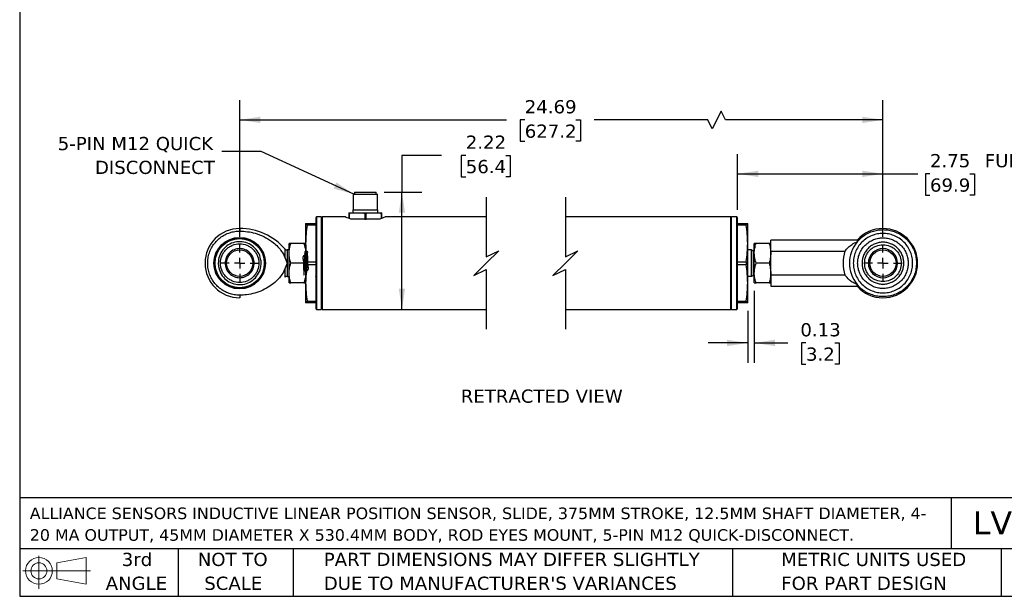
# Model space of a CAD drawing. Header units: inches. Extents: x 0.7 to 32.2, y 0.7 to 24.8.
# Tile 1 of 6: x 0.7 to 19.4, y 0.7 to 11.7. Entities that reach past the tile are written whole.
import ezdxf

# ---------------------------------------------------------------- set-up
doc = ezdxf.new("R2010")
doc.units = ezdxf.units.IN
doc.header["$LTSCALE"] = 3
doc.header["$MEASUREMENT"] = 0
doc.linetypes.add('SLD-Center', pattern=[0.75, 0.6, -0.05, 0.05, -0.05])
doc.linetypes.add('SLD-Solid', pattern=[0])
doc.layers.add('CENTER', color=40, linetype='SLD-Center')
doc.layers.add('DIMENSIONS', color=140, linetype='SLD-Solid', lineweight=25)
doc.layers.add('TEXT', color=140, linetype='SLD-Solid', lineweight=25)
doc.styles.add('SLDTEXTSTYLE0', font='VERDANA.TTF')
doc.styles.get("Standard").update_dxf_attribs({"font": 'VERDANA.TTF'})
doc.dimstyles.new('SLDDIMSTYLE0', dxfattribs={"dimtxt": 0.254883, "dimasz": 0.39, "dimexe": 0, "dimexo": 0.0625, "dimgap": 0.063721, "dimtad": 0, "dimtih": 1, "dimtoh": 1, "dimrnd": 1e-09, "dimzin": 12, "dimdsep": 46, "dimtxsty": 'SLDTEXTSTYLE0', "dimsah": 1, "dimcen": 0.09, "dimadec": 0, "dimazin": 3, "dimtfac": 1, "dimtofl": 0, "dimtmove": 0, "dimatfit": 3, "dimfxl": 0, "dimfrac": 2, "dimtolj": 1, "dimtzin": 12, "dimarcsym": 0})
doc.dimstyles.new('SLDDIMSTYLE7', dxfattribs={"dimtxt": 0.254883, "dimasz": 0.39, "dimexe": 0, "dimexo": 0.0625, "dimgap": 0.063721, "dimtad": 0, "dimtih": 1, "dimtoh": 1, "dimrnd": 1e-09, "dimdsep": 46, "dimtxsty": 'SLDTEXTSTYLE0', "dimsah": 1, "dimcen": 0.09, "dimadec": 0, "dimazin": 2, "dimtfac": 1, "dimtmove": 0, "dimatfit": 0, "dimfxl": 0, "dimfrac": 2, "dimtolj": 1, "dimtzin": 12, "dimarcsym": 0})
doc.dimstyles.new('SLDDIMSTYLE8', dxfattribs={"dimtxt": 0.18, "dimasz": 0.39, "dimexe": 0, "dimexo": 0.0625, "dimgap": 0, "dimtad": 0, "dimtih": 1, "dimtoh": 1, "dimdec": 0, "dimrnd": 1e-09, "dimzin": 0, "dimdsep": 46, "dimtxsty": 'Standard', "dimsah": 1, "dimcen": 0.09, "dimadec": 0, "dimazin": 0, "dimtfac": 0.39, "dimtdec": 0, "dimtofl": 0, "dimtmove": 0, "dimatfit": 3, "dimfxl": 0, "dimfrac": 2, "dimtolj": 1, "dimtzin": 0, "dimarcsym": 0})

# ---------------------------------------------------------------- blocks, each defined once
blk = doc.blocks.new('Block11')
at = {"color": 7, "linetype": 'SLD-Solid', "lineweight": 18}
for p, q in [((0.306, 0.627), (0.306, 0)), ((0.647, 0.492), (1.202, 0.594)), ((1.202, 0.594), (1.202, 0.086)), ((0.647, 0.189), (0.647, 0.492)), ((0, 0.34), (1.284, 0.34)), ((0.647, 0.189), (1.202, 0.086))]:
    blk.add_line(p, q, dxfattribs=at)
for radius in [0.254, 0.152]:
    blk.add_circle((0.306, 0.34), radius, dxfattribs=at)
blk = doc.blocks.new('Block12')
at = {"color": 7, "linetype": 'Continuous'}
blk.add_blockref('Block11', (0, 0), dxfattribs=at)
blk = doc.blocks.new('SW_NOTE_0')
at = {"layer": 'TEXT', "color": 0, "char_height": 0.21875, "attachment_point": 1, "style": 'SLDTEXTSTYLE0'}
for s, insert in [('ALLIANCE SENSORS INDUCTIVE LINEAR POSITION SENSOR, SLIDE, 375MM STROKE, 12.5MM SHAFT DIAMETER, 4-', (0, 0.278)), ('20 MA OUTPUT, 45MM DIAMETER X 530.4MM BODY, ROD EYES MOUNT, 5-PIN M12 QUICK-DISCONNECT.', (0, -0.132))]:
    blk.add_mtext(s, dxfattribs=dict(at, insert=insert))
blk = doc.blocks.new('SW_NOTE_0_3')
at = {"layer": 'TEXT', "color": 0, "char_height": 0.25, "attachment_point": 1, "style": 'SLDTEXTSTYLE0'}
for s, insert in [('PART DIMENSIONS MAY DIFFER SLIGHTLY ', (0, 0.318)), ("DUE TO MANUFACTURER'S VARIANCES", (0, -0.134))]:
    blk.add_mtext(s, dxfattribs=dict(at, insert=insert))
blk = doc.blocks.new('SW_NOTE_0_4')
at = {"layer": 'TEXT', "color": 0, "char_height": 0.25, "attachment_point": 2, "style": 'SLDTEXTSTYLE0'}
for s, insert in [('NOT TO', (0.621, 0.318)), ('SCALE', (0.632, -0.134))]:
    blk.add_mtext(s, dxfattribs=dict(at, insert=insert))
blk = doc.blocks.new('SW_NOTE_0_5')
at = {"layer": 'TEXT', "color": 0, "char_height": 0.25, "attachment_point": 2, "style": 'SLDTEXTSTYLE0'}
for s, insert in [('3rd', (0.273, 0.318)), ('ANGLE', (0.262, -0.134))]:
    blk.add_mtext(s, dxfattribs=dict(at, insert=insert))
blk = doc.blocks.new('SW_NOTE_0_6')
at = {"layer": 'TEXT', "color": 0, "char_height": 0.25, "attachment_point": 1, "style": 'SLDTEXTSTYLE0'}
for s, insert in [('METRIC UNITS USED ', (0, 0.318)), ('FOR PART DESIGN', (0, -0.134))]:
    blk.add_mtext(s, dxfattribs=dict(at, insert=insert))
blk = doc.blocks.new('_D_9')
at = {"layer": 'DIMENSIONS'}
for p, q in [((4.917, 7.559), (4.917, 10.147)), ((17.102, 7.559), (17.102, 10.147)), ((14.035, 9.938), (13.869, 9.605)), ((14.119, 9.772), (14.035, 9.938)), ((4.917, 9.772), (9.972, 9.772)), ((10.317, 9.772), (10.231, 9.772)), ((10.231, 9.772), (10.231, 9.367)), ((11.286, 9.772), (11.372, 9.772)), ((11.372, 9.772), (11.372, 9.367)), ((13.785, 9.772), (11.632, 9.772)), ((13.869, 9.605), (13.785, 9.772)), ((17.102, 9.772), (14.119, 9.772)), ((10.231, 9.367), (10.317, 9.367)), ((11.372, 9.367), (11.286, 9.367))]:
    blk.add_line(p, q, dxfattribs=at)
for points in [[(4.917, 9.772), (5.307, 9.712), (5.307, 9.832)], [(17.102, 9.772), (16.712, 9.832), (16.712, 9.712)]]:
    blk.add_solid(points, dxfattribs=at)
at = {"layer": 'DIMENSIONS', "char_height": 0.25, "attachment_point": 1, "style": 'SLDTEXTSTYLE0'}
for s, insert in [('24.69', (10.317, 10.146)), ('627.2', (10.317, 9.684))]:
    blk.add_mtext(s, dxfattribs=dict(at, insert=insert))
blk = doc.blocks.new('_D_10')
at = {"layer": 'DIMENSIONS'}
for p, q in [((14.35, 8.069), (14.35, 9.125)), ((17.102, 7.559), (17.102, 9.125)), ((14.35, 8.75), (17.102, 8.75)), ((17.102, 8.75), (17.765, 8.75)), ((17.993, 8.75), (17.907, 8.75)), ((17.907, 8.75), (17.907, 8.345)), ((18.75, 8.75), (18.836, 8.75)), ((18.836, 8.75), (18.836, 8.345)), ((17.907, 8.345), (17.993, 8.345)), ((18.836, 8.345), (18.75, 8.345))]:
    blk.add_line(p, q, dxfattribs=at)
for points in [[(14.35, 8.75), (14.74, 8.69), (14.74, 8.81)], [(17.102, 8.75), (16.712, 8.81), (16.712, 8.69)]]:
    blk.add_solid(points, dxfattribs=at)
at = {"layer": 'DIMENSIONS', "char_height": 0.25, "attachment_point": 1, "style": 'SLDTEXTSTYLE0'}
for s, insert in [('2.75', (17.993, 9.125)), (' FULLY RETRACTED', (18.922, 9.125)), ('69.9', (17.993, 8.663))]:
    blk.add_mtext(s, dxfattribs=dict(at, insert=insert))
blk = doc.blocks.new('_D_11')
at = {"layer": 'DIMENSIONS'}
for p, q in [((8.741, 9.1), (7.991, 9.1)), ((7.991, 9.1), (7.991, 8.403)), ((9.2, 9.1), (9.115, 9.1)), ((9.115, 9.1), (9.115, 8.695)), ((9.958, 9.1), (10.043, 9.1)), ((10.043, 9.1), (10.043, 8.695)), ((9.115, 8.695), (9.2, 8.695)), ((10.043, 8.695), (9.958, 8.695)), ((7.652, 8.403), (8.366, 8.403)), ((7.991, 6.184), (7.991, 8.403))]:
    blk.add_line(p, q, dxfattribs=at)
for points in [[(7.991, 8.403), (7.931, 8.013), (8.051, 8.013)], [(7.991, 6.184), (8.051, 6.574), (7.931, 6.574)]]:
    blk.add_solid(points, dxfattribs=at)
at = {"layer": 'DIMENSIONS', "char_height": 0.25, "attachment_point": 1, "style": 'SLDTEXTSTYLE0'}
for s, insert in [('2.22', (9.2, 9.475)), ('56.4', (9.2, 9.013))]:
    blk.add_mtext(s, dxfattribs=dict(at, insert=insert))
blk = doc.blocks.new('_D_12')
at = {"layer": 'DIMENSIONS'}
for p, q in [((14.665, 6.534), (14.665, 5.173)), ((14.54, 6.159), (14.54, 5.173)), ((14.54, 5.548), (13.79, 5.548)), ((14.665, 5.548), (15.298, 5.548)), ((15.644, 5.548), (15.558, 5.548)), ((15.558, 5.548), (15.558, 5.143)), ((16.189, 5.548), (16.275, 5.548)), ((16.275, 5.548), (16.275, 5.143)), ((15.558, 5.143), (15.644, 5.143)), ((16.275, 5.143), (16.189, 5.143))]:
    blk.add_line(p, q, dxfattribs=at)
for points in [[(14.54, 5.548), (14.15, 5.608), (14.15, 5.488)], [(14.665, 5.548), (15.055, 5.488), (15.055, 5.608)]]:
    blk.add_solid(points, dxfattribs=at)
at = {"layer": 'DIMENSIONS', "char_height": 0.25, "attachment_point": 1, "style": 'SLDTEXTSTYLE0'}
for s, insert in [('0.13', (15.538, 5.923)), ('3.2', (15.644, 5.461))]:
    blk.add_mtext(s, dxfattribs=dict(at, insert=insert))
blk = doc.blocks.new('SW_NOTE_0_7')
at = {"layer": 'TEXT', "color": 0, "char_height": 0.25, "attachment_point": 3, "style": 'SLDTEXTSTYLE0'}
for s, insert in [('5-PIN M12 QUICK', (-0.163, 0.277)), ('DISCONNECT', (-0.13, -0.174))]:
    blk.add_mtext(s, dxfattribs=dict(at, insert=insert))
blk = doc.blocks.new('SW_CENTERMARKSYMBOL_3')
at = {"layer": 'CENTER', "color": 0}
for p, q in [((0, 0.2), (0, 0.35)), ((-0.2, 0), (-0.35, 0)), ((0, 0), (-0.1, 0)), ((0, 0), (0, 0.1)), ((0, 0), (0, -0.1)), ((0, 0), (0.1, 0)), ((0.2, 0), (0.35, 0)), ((0, -0.2), (0, -0.35))]:
    blk.add_line(p, q, dxfattribs=at)
blk = doc.blocks.new('SW_CENTERMARKSYMBOL_4')
at = {"layer": 'CENTER', "color": 0}
for p, q in [((0, 0.2), (0, 0.35)), ((-0.2, 0), (-0.35, 0)), ((0, 0), (-0.1, 0)), ((0, 0), (0, 0.1)), ((0, 0), (0, -0.1)), ((0, 0), (0.1, 0)), ((0.2, 0), (0.35, 0)), ((0, -0.2), (0, -0.35))]:
    blk.add_line(p, q, dxfattribs=at)

msp = doc.modelspace()

# ---------------------------------------------------------------- linework, layer by layer
for p, q in [((7.092, 8.403), (7.092, 8.366)), ((7.092, 8.403), (7.502, 8.403)), ((7.502, 8.366), (7.502, 8.403)), ((7.065, 8.366), (7.065, 8.071)), ((7.065, 8.366), (7.529, 8.366)), ((7.529, 8.071), (7.529, 8.366)), ((7.063, 8.071), (7.063, 8.012)), ((7.063, 8.071), (7.531, 8.071)), ((7.531, 8.012), (7.531, 8.071)), ((6.372, 7.934), (6.357, 7.919)), ((6.357, 7.919), (6.357, 6.199)), ((6.462, 7.934), (6.372, 7.934)), ((6.372, 7.934), (6.372, 6.184)), ((6.477, 7.919), (6.462, 7.934)), ((6.462, 7.934), (6.462, 6.184)), ((6.921, 7.934), (6.477, 7.934)), ((6.477, 7.934), (6.477, 6.184)), ((6.984, 8.012), (6.984, 7.992)), ((6.984, 8.012), (7.038, 8.012)), ((6.984, 7.992), (6.997, 7.992)), ((6.984, 7.992), (6.984, 7.908)), ((6.997, 7.903), (6.997, 7.992)), ((7.105, 7.894), (7.021, 7.894)), ((7.038, 8.012), (7.243, 8.012)), ((7.216, 7.894), (7.105, 7.894)), ((7.285, 7.894), (7.216, 7.894)), ((7.243, 8.012), (7.351, 8.012)), ((7.285, 7.992), (7.285, 7.894)), ((7.285, 7.992), (7.31, 7.992)), ((7.285, 7.894), (7.31, 7.894)), ((7.31, 7.894), (7.31, 7.992)), ((7.379, 7.894), (7.31, 7.894)), ((7.351, 8.012), (7.556, 8.012)), ((7.49, 7.894), (7.379, 7.894)), ((7.573, 7.894), (7.49, 7.894)), ((7.556, 8.012), (7.61, 8.012)), ((7.598, 7.992), (7.598, 7.903)), ((7.598, 7.992), (7.61, 7.992)), ((7.61, 7.992), (7.61, 8.012)), ((7.61, 7.907), (7.61, 7.992)), ((9.588, 7.934), (7.673, 7.934)), ((14.22, 7.934), (11.088, 7.934)), ((14.235, 7.934), (14.22, 7.919)), ((14.22, 6.184), (14.22, 7.934)), ((14.335, 7.934), (14.235, 7.934)), ((14.235, 6.184), (14.235, 7.934)), ((14.35, 7.919), (14.335, 7.934)), ((14.335, 6.184), (14.335, 7.934)), ((14.35, 6.199), (14.35, 7.919)), ((4.917, 7.715), (4.917, 7.665)), ((6.167, 7.809), (6.194, 7.809)), ((6.167, 7.809), (6.167, 7.434)), ((6.194, 7.78), (6.194, 7.809)), ((6.194, 7.809), (6.357, 7.809)), ((6.357, 7.78), (6.194, 7.78)), ((14.35, 7.809), (14.513, 7.809)), ((14.513, 7.78), (14.35, 7.78)), ((14.513, 7.809), (14.54, 7.809)), ((14.513, 7.809), (14.513, 7.78)), ((14.54, 7.434), (14.54, 7.809)), ((16.613, 7.496), (14.977, 7.496)), ((14.977, 7.284), (14.977, 7.496)), ((16.613, 7.496), (16.613, 7.463)), ((5.855, 7.309), (5.815, 7.309)), ((5.815, 7.309), (5.815, 7.059)), ((5.888, 7.434), (5.855, 7.434)), ((5.855, 7.246), (5.855, 7.434)), ((6.134, 7.434), (5.888, 7.434)), ((6.167, 7.434), (6.134, 7.434)), ((6.167, 7.434), (6.167, 6.684)), ((6.361, 7.287), (6.359, 7.285)), ((6.473, 7.307), (6.474, 7.309)), ((14.54, 6.684), (14.54, 7.434)), ((14.611, 7.308), (14.54, 7.308)), ((14.611, 6.81), (14.611, 7.308)), ((14.657, 7.284), (14.618, 7.306)), ((14.618, 7.059), (14.618, 7.306)), ((14.665, 7.284), (14.657, 7.284)), ((14.657, 7.059), (14.657, 7.284)), ((14.698, 7.434), (14.665, 7.434)), ((14.665, 7.246), (14.665, 7.434)), ((14.944, 7.434), (14.698, 7.434)), ((14.977, 7.434), (14.944, 7.434)), ((14.977, 7.284), (16.382, 7.284)), ((14.977, 6.834), (14.977, 7.284)), ((5.777, 7.153), (5.815, 7.059)), ((5.855, 6.871), (5.855, 7.246)), ((6.194, 7.03), (6.194, 7.087)), ((6.194, 7.087), (6.357, 7.087)), ((14.35, 7.087), (14.513, 7.087)), ((14.513, 7.087), (14.513, 7.03)), ((14.665, 6.871), (14.665, 7.246)), ((5.815, 7.059), (5.777, 6.965)), ((5.815, 7.059), (5.815, 6.809)), ((6.134, 7.059), (5.888, 7.059)), ((6.357, 7.03), (6.194, 7.03)), ((14.513, 7.03), (14.35, 7.03)), ((14.618, 6.812), (14.618, 7.059)), ((14.657, 6.834), (14.657, 7.059)), ((14.944, 7.059), (14.698, 7.059)), ((5.815, 6.809), (5.855, 6.809)), ((5.855, 6.684), (5.855, 6.871)), ((6.361, 6.809), (6.361, 6.811)), ((6.474, 6.831), (6.474, 6.831)), ((14.54, 6.81), (14.611, 6.81)), ((14.618, 6.812), (14.657, 6.834)), ((14.657, 6.834), (14.665, 6.834)), ((14.665, 6.684), (14.665, 6.871)), ((14.977, 6.834), (14.977, 6.621)), ((16.382, 6.834), (14.977, 6.834)), ((5.855, 6.684), (5.888, 6.684)), ((6.134, 6.684), (5.888, 6.684)), ((6.134, 6.684), (6.167, 6.684)), ((6.167, 6.684), (6.167, 6.309)), ((14.54, 6.309), (14.54, 6.684)), ((14.665, 6.684), (14.698, 6.684)), ((14.944, 6.684), (14.698, 6.684)), ((14.944, 6.684), (14.977, 6.684)), ((14.977, 6.621), (16.613, 6.621)), ((16.613, 6.621), (16.613, 6.654)), ((4.917, 6.452), (4.917, 6.403)), ((6.194, 6.309), (6.167, 6.309)), ((6.194, 6.337), (6.357, 6.337)), ((6.194, 6.309), (6.194, 6.337)), ((6.357, 6.309), (6.194, 6.309)), ((6.357, 6.199), (6.372, 6.184)), ((6.372, 6.184), (6.462, 6.184)), ((6.462, 6.184), (6.477, 6.199)), ((6.477, 6.184), (9.588, 6.184)), ((11.088, 6.184), (14.22, 6.184)), ((14.22, 6.199), (14.235, 6.184)), ((14.235, 6.184), (14.335, 6.184)), ((14.335, 6.184), (14.35, 6.199)), ((14.35, 6.337), (14.513, 6.337)), ((14.513, 6.309), (14.35, 6.309)), ((14.513, 6.337), (14.513, 6.309)), ((14.54, 6.309), (14.513, 6.309))]:
    msp.add_line(p, q)
at = {"flags": 128}
for points in [[(5.777, 7.153), (5.777, 7.223), (5.777, 7.278), (5.777, 7.313), (5.777, 7.326)], [(5.777, 6.792), (5.777, 6.804), (5.777, 6.839), (5.777, 6.895), (5.777, 6.965)]]:
    msp.add_lwpolyline(points, dxfattribs=at)
for centre, radius in [((4.917, 7.059), 0.487), ((4.917, 7.059), 0.48), ((4.917, 7.059), 0.466), ((4.917, 7.059), 0.25), ((17.102, 7.059), 0.25)]:
    msp.add_circle(centre, radius)
for centre, radius, start, end in [((4.917, 7.059), 0.656, 90, 270), ((4.917, 6.57), 1.145, 41.3137, 90), ((17.102, 7.059), 0.656, 90.0001, 138.1701), ((17.102, 7.059), 0.656, 270, 90), ((17.102, 7.059), 0.634, 140.3905, 219.6095), ((5.815, 7.359), 0.05, 221.19, 270.0006), ((14.611, 7.293), 0.015, 59.9972, 90.0022), ((17.102, 7.059), 0.755, 162.6281, 197.3719), ((17.102, 7.059), 0.276, 90.0001, 180), ((17.102, 7.059), 0.276, 0, 90.0001), ((17.102, 7.059), 0.276, 180, 360), ((5.815, 6.759), 0.05, 90.0003, 138.5173), ((14.611, 6.825), 0.015, 269.998, 300.0028), ((17.102, 7.059), 0.656, 221.8299, 269.9999)]:
    msp.add_arc(centre, radius, start, end)
for points, knots in [([(7.021, 7.894), (7.006, 7.899), (6.983, 7.906), (6.908, 7.938), (6.92, 7.933), (6.921, 7.932)], [0, 0, 0, 0, 0.662675, 0.976981, 1, 1, 1, 1]), ([(6.997, 7.992), (6.997, 7.993), (6.997, 7.996), (6.999, 8), (7.004, 8.005), (7.016, 8.01), (7.029, 8.012), (7.037, 8.012), (7.038, 8.012)], [0, 0, 0, 0, 0.066846, 0.146316, 0.264114, 0.477922, 0.940493, 1, 1, 1, 1]), ([(7.243, 8.012), (7.249, 8.012), (7.26, 8.011), (7.273, 8.007), (7.281, 8.001), (7.283, 7.998), (7.284, 7.994), (7.284, 7.993), (7.285, 7.992)], [0, 0, 0, 0, 0.345151, 0.69832, 0.796349, 0.898973, 0.966821, 1, 1, 1, 1]), ([(7.31, 7.992), (7.31, 7.993), (7.31, 7.996), (7.312, 8), (7.317, 8.005), (7.329, 8.01), (7.342, 8.012), (7.35, 8.012), (7.351, 8.012)], [0, 0, 0, 0, 0.066842, 0.146322, 0.264119, 0.477926, 0.94047, 1, 1, 1, 1]), ([(7.556, 8.012), (7.562, 8.012), (7.573, 8.011), (7.586, 8.007), (7.594, 8.001), (7.596, 7.998), (7.597, 7.994), (7.597, 7.993), (7.598, 7.992)], [0, 0, 0, 0, 0.345141, 0.698322, 0.796353, 0.89897, 0.966822, 1, 1, 1, 1]), ([(7.673, 7.932), (7.671, 7.931), (7.655, 7.924), (7.622, 7.911), (7.59, 7.9), (7.573, 7.894)], [0, 0, 0, 0, 0.060801, 0.496804, 1, 1, 1, 1]), ([(4.917, 6.452), (4.883, 6.454), (4.815, 6.457), (4.715, 6.484), (4.622, 6.526), (4.536, 6.583), (4.462, 6.654), (4.4, 6.736), (4.354, 6.827), (4.323, 6.925), (4.309, 7.027), (4.312, 7.129), (4.332, 7.23), (4.369, 7.326), (4.422, 7.414), (4.489, 7.492), (4.567, 7.558), (4.656, 7.61), (4.752, 7.645), (4.841, 7.663), (4.896, 7.665), (4.917, 7.665)], [0, 0, 0, 0, 0.053692, 0.107385, 0.161078, 0.21477, 0.268463, 0.322155, 0.375848, 0.429541, 0.483233, 0.536926, 0.590618, 0.644311, 0.698003, 0.751696, 0.805389, 0.859081, 0.912774, 0.966466, 1, 1, 1, 1]), ([(4.917, 7.665), (4.966, 7.663), (5.064, 7.659), (5.219, 7.626), (5.376, 7.566), (5.513, 7.483), (5.621, 7.393), (5.694, 7.311), (5.747, 7.23), (5.767, 7.179), (5.777, 7.153)], [0, 0, 0, 0, 0.138805, 0.277605, 0.445386, 0.613078, 0.728124, 0.843024, 0.921624, 1, 1, 1, 1]), ([(6.194, 7.78), (6.186, 7.723), (6.171, 7.608), (6.168, 7.492), (6.167, 7.434)], [0, 0, 0, 0, 0.499423, 1, 1, 1, 1]), ([(14.54, 7.434), (14.538, 7.492), (14.536, 7.608), (14.521, 7.723), (14.513, 7.78)], [0, 0, 0, 0, 0.498587, 1, 1, 1, 1]), ([(16.613, 7.463), (16.637, 7.49), (16.686, 7.542), (16.773, 7.605), (16.87, 7.652), (16.973, 7.683), (17.079, 7.696), (17.186, 7.691), (17.291, 7.667), (17.391, 7.627), (17.482, 7.571), (17.563, 7.5), (17.63, 7.416), (17.683, 7.322), (17.719, 7.221), (17.737, 7.115), (17.737, 7.008), (17.72, 6.902), (17.685, 6.8), (17.633, 6.706), (17.566, 6.622), (17.487, 6.55), (17.396, 6.493), (17.297, 6.452), (17.192, 6.428), (17.085, 6.422), (16.978, 6.434), (16.875, 6.463), (16.778, 6.51), (16.688, 6.573), (16.639, 6.627), (16.613, 6.654)], [0, 0, 0, 0, 0.034422, 0.068843, 0.103265, 0.137686, 0.172108, 0.20653, 0.240951, 0.275373, 0.309795, 0.344216, 0.378638, 0.413059, 0.447481, 0.481903, 0.516324, 0.550746, 0.585168, 0.619589, 0.654011, 0.688432, 0.722854, 0.757275, 0.791697, 0.826119, 0.86054, 0.894962, 0.929384, 0.963805, 1, 1, 1, 1]), ([(5.321, 7.102), (5.322, 7.087), (5.325, 7.041), (5.314, 6.949), (5.264, 6.833), (5.17, 6.731), (5.047, 6.666), (4.91, 6.645), (4.773, 6.671), (4.653, 6.74), (4.563, 6.846), (4.519, 6.958), (4.507, 7.077), (4.527, 7.196), (4.594, 7.317), (4.698, 7.41), (4.826, 7.462), (4.965, 7.47), (5.099, 7.431), (5.211, 7.35), (5.293, 7.236), (5.312, 7.146), (5.321, 7.102)], [0, 0, 0, 0, 0.016822, 0.054938, 0.108618, 0.162298, 0.215978, 0.269658, 0.323338, 0.377018, 0.430698, 0.484378, 0.51688, 0.57056, 0.62424, 0.67792, 0.7316, 0.78528, 0.83896, 0.89264, 0.94632, 1, 1, 1, 1]), ([(16.382, 7.284), (16.401, 7.309), (16.44, 7.359), (16.519, 7.421), (16.581, 7.449), (16.613, 7.463)], [0, 0, 0, 0, 0.321403, 0.637196, 1, 1, 1, 1]), ([(17.664, 7.059), (17.663, 7.093), (17.659, 7.164), (17.628, 7.269), (17.576, 7.369), (17.503, 7.459), (17.413, 7.532), (17.312, 7.584), (17.207, 7.615), (17.102, 7.624), (16.997, 7.615), (16.892, 7.584), (16.792, 7.532), (16.702, 7.459), (16.629, 7.369), (16.577, 7.269), (16.545, 7.164), (16.542, 7.093), (16.54, 7.059)], [0, 0, 0, 0, 0.058258, 0.120006, 0.18432, 0.25, 0.31568, 0.379994, 0.441742, 0.5, 0.558258, 0.620006, 0.68432, 0.75, 0.815679, 0.879994, 0.941742, 1, 1, 1, 1]), ([(16.623, 7.059), (16.625, 7.088), (16.628, 7.148), (16.655, 7.237), (16.699, 7.323), (16.761, 7.4), (16.838, 7.462), (16.924, 7.507), (17.013, 7.532), (17.102, 7.54), (17.192, 7.532), (17.281, 7.507), (17.367, 7.462), (17.443, 7.4), (17.505, 7.323), (17.55, 7.237), (17.576, 7.148), (17.58, 7.088), (17.581, 7.059)], [0, 0, 0, 0, 0.058258, 0.120006, 0.184321, 0.25, 0.315679, 0.379994, 0.441742, 0.5, 0.558258, 0.620005, 0.68432, 0.75, 0.81568, 0.879994, 0.941742, 1, 1, 1, 1]), ([(4.552, 7.059), (4.557, 7.105), (4.565, 7.175), (4.61, 7.26), (4.657, 7.319), (4.716, 7.366), (4.801, 7.41), (4.917, 7.433), (5.034, 7.41), (5.119, 7.366), (5.177, 7.319), (5.224, 7.26), (5.27, 7.175), (5.277, 7.105), (5.282, 7.059)], [0, 0, 0, 0, 0.119728, 0.18418, 0.25, 0.31582, 0.380272, 0.5, 0.619729, 0.68418, 0.75, 0.815819, 0.880272, 1, 1, 1, 1]), ([(4.917, 7.334), (4.881, 7.33), (4.809, 7.322), (4.718, 7.258), (4.654, 7.167), (4.646, 7.095), (4.642, 7.059)], [0, 0, 0, 0, 0.25, 0.500001, 0.75, 1, 1, 1, 1]), ([(5.193, 7.059), (5.189, 7.095), (5.18, 7.167), (5.117, 7.258), (5.025, 7.322), (4.953, 7.33), (4.917, 7.334)], [0, 0, 0, 0, 0.25, 0.500001, 0.749999, 1, 1, 1, 1]), ([(5.855, 7.246), (5.856, 7.278), (5.86, 7.342), (5.879, 7.403), (5.888, 7.434)], [0, 0, 0, 0, 0.492749, 1, 1, 1, 1]), ([(6.167, 7.22), (6.147, 7.21), (6.1, 7.188), (6.128, 7.101), (6.124, 7.022), (6.126, 6.945), (6.133, 6.884), (6.128, 6.85), (6.141, 6.824), (6.139, 6.882), (6.144, 6.915), (6.146, 6.996), (6.149, 7.075), (6.151, 7.153), (6.155, 7.223), (6.155, 7.257), (6.162, 7.295), (6.166, 7.25), (6.167, 7.217), (6.171, 7.142), (6.173, 7.064), (6.176, 6.983), (6.178, 6.922), (6.18, 6.889), (6.181, 6.881)], [0, 0, 0, 0, 0.046815, 0.109232, 0.176908, 0.240177, 0.290008, 0.319313, 0.324369, 0.345422, 0.388797, 0.448352, 0.515592, 0.580913, 0.63499, 0.670117, 0.681427, 0.696134, 0.734217, 0.790336, 0.856491, 0.923234, 0.981036, 1, 1, 1, 1]), ([(6.134, 7.434), (6.143, 7.403), (6.162, 7.342), (6.165, 7.278), (6.167, 7.246)], [0, 0, 0, 0, 0.497232, 1, 1, 1, 1]), ([(6.167, 6.899), (6.187, 6.911), (6.232, 6.939), (6.207, 7.027), (6.21, 7.105), (6.209, 7.183), (6.197, 7.236), (6.21, 7.276), (6.188, 7.289), (6.199, 7.232), (6.188, 7.194), (6.189, 7.113), (6.185, 7.033), (6.183, 6.955), (6.178, 6.889), (6.18, 6.856), (6.171, 6.823), (6.169, 6.874), (6.166, 6.907), (6.164, 6.985), (6.161, 7.063), (6.158, 7.144), (6.156, 7.201), (6.154, 7.231), (6.154, 7.236)], [0, 0, 0, 0, 0.0505914, 0.1145265, 0.1825841, 0.2450454, 0.2929958, 0.3196215, 0.3223683, 0.3464911, 0.3924834, 0.4538188, 0.5217448, 0.5865616, 0.6390157, 0.6716372, 0.680002, 0.6978112, 0.7386703, 0.7968174, 0.8639594, 0.9305088, 0.9869633, 1, 1, 1, 1]), ([(6.167, 7.434), (6.168, 7.376), (6.171, 7.26), (6.186, 7.145), (6.194, 7.087)], [0, 0, 0, 0, 0.4985868, 1, 1, 1, 1]), ([(6.474, 7.309), (6.475, 7.303), (6.477, 7.294), (6.477, 7.285), (6.477, 7.283)], [0, 0, 0, 0, 0.7422178, 1, 1, 1, 1]), ([(14.513, 7.087), (14.52, 7.145), (14.536, 7.26), (14.538, 7.376), (14.54, 7.434)], [0, 0, 0, 0, 0.499423, 1, 1, 1, 1]), ([(14.665, 7.246), (14.665, 7.262), (14.666, 7.293), (14.673, 7.341), (14.684, 7.388), (14.693, 7.418), (14.698, 7.434)], [0, 0, 0, 0, 0.245364, 0.492862, 0.745377, 1, 1, 1, 1]), ([(14.944, 7.434), (14.953, 7.403), (14.972, 7.342), (14.975, 7.278), (14.977, 7.246)], [0, 0, 0, 0, 0.4972321, 1, 1, 1, 1]), ([(17.498, 7.059), (17.497, 7.083), (17.494, 7.133), (17.472, 7.207), (17.436, 7.278), (17.384, 7.341), (17.321, 7.392), (17.25, 7.429), (17.176, 7.451), (17.102, 7.457), (17.028, 7.451), (16.954, 7.429), (16.883, 7.392), (16.82, 7.341), (16.768, 7.278), (16.732, 7.207), (16.71, 7.133), (16.707, 7.083), (16.706, 7.059)], [0, 0, 0, 0, 0.058258, 0.120006, 0.184321, 0.25, 0.315679, 0.379994, 0.441742, 0.5, 0.558258, 0.620006, 0.68432, 0.75, 0.81568, 0.879994, 0.941742, 1, 1, 1, 1]), ([(16.753, 7.059), (16.758, 7.103), (16.765, 7.17), (16.808, 7.252), (16.854, 7.307), (16.909, 7.353), (16.991, 7.395), (17.102, 7.416), (17.214, 7.395), (17.295, 7.353), (17.351, 7.307), (17.396, 7.252), (17.439, 7.17), (17.447, 7.103), (17.451, 7.059)], [0, 0, 0, 0, 0.119728, 0.18418, 0.25, 0.315819, 0.380272, 0.5, 0.619729, 0.68418, 0.75, 0.81582, 0.880271, 1, 1, 1, 1]), ([(5.888, 7.059), (5.879, 7.089), (5.86, 7.15), (5.856, 7.214), (5.855, 7.246)], [0, 0, 0, 0, 0.497232, 1, 1, 1, 1]), ([(6.167, 7.246), (6.165, 7.215), (6.162, 7.151), (6.143, 7.09), (6.134, 7.059)], [0, 0, 0, 0, 0.492749, 1, 1, 1, 1]), ([(14.698, 7.059), (14.689, 7.089), (14.67, 7.15), (14.666, 7.214), (14.665, 7.246)], [0, 0, 0, 0, 0.497232, 1, 1, 1, 1]), ([(14.977, 7.246), (14.975, 7.215), (14.972, 7.151), (14.953, 7.09), (14.944, 7.059)], [0, 0, 0, 0, 0.492749, 1, 1, 1, 1]), ([(5.282, 7.059), (5.277, 7.013), (5.27, 6.942), (5.224, 6.857), (5.177, 6.799), (5.119, 6.752), (5.034, 6.707), (4.917, 6.685), (4.801, 6.707), (4.716, 6.752), (4.657, 6.799), (4.61, 6.857), (4.565, 6.942), (4.557, 7.013), (4.552, 7.059)], [0, 0, 0, 0, 0.119728, 0.184181, 0.25, 0.31582, 0.380271, 0.5, 0.619728, 0.68418, 0.75, 0.81582, 0.880272, 1, 1, 1, 1]), ([(4.642, 7.059), (4.646, 7.023), (4.654, 6.951), (4.718, 6.859), (4.809, 6.798), (4.917, 6.776), (5.025, 6.798), (5.117, 6.859), (5.18, 6.951), (5.189, 7.023), (5.193, 7.059)], [0, 0, 0, 0, 0.125, 0.25, 0.375, 0.5, 0.625, 0.75, 0.875, 1, 1, 1, 1]), ([(5.777, 6.965), (5.767, 6.94), (5.745, 6.881), (5.688, 6.799), (5.604, 6.708), (5.493, 6.62), (5.355, 6.543), (5.206, 6.489), (5.058, 6.457), (4.961, 6.454), (4.917, 6.452)], [0, 0, 0, 0, 0.076698, 0.178266, 0.280058, 0.427537, 0.575133, 0.725354, 0.875596, 1, 1, 1, 1]), ([(5.855, 6.871), (5.856, 6.903), (5.86, 6.967), (5.879, 7.028), (5.888, 7.059)], [0, 0, 0, 0, 0.492749, 1, 1, 1, 1]), ([(6.134, 7.059), (6.143, 7.028), (6.162, 6.967), (6.165, 6.903), (6.167, 6.871)], [0, 0, 0, 0, 0.497232, 1, 1, 1, 1]), ([(6.194, 7.03), (6.186, 6.973), (6.171, 6.858), (6.168, 6.742), (6.167, 6.684)], [0, 0, 0, 0, 0.499423, 1, 1, 1, 1]), ([(6.477, 6.957), (6.478, 6.941), (6.479, 6.905), (6.483, 6.883), (6.482, 6.824), (6.485, 6.833), (6.485, 6.833)], [0, 0, 0, 0, 0.360286, 0.789476, 0.99187, 1, 1, 1, 1]), ([(14.54, 6.684), (14.538, 6.742), (14.536, 6.858), (14.521, 6.973), (14.513, 7.03)], [0, 0, 0, 0, 0.498587, 1, 1, 1, 1]), ([(14.665, 6.871), (14.666, 6.903), (14.67, 6.967), (14.689, 7.028), (14.698, 7.059)], [0, 0, 0, 0, 0.492748, 1, 1, 1, 1]), ([(14.944, 7.059), (14.953, 7.028), (14.972, 6.967), (14.975, 6.903), (14.977, 6.871)], [0, 0, 0, 0, 0.497232, 1, 1, 1, 1]), ([(16.54, 7.059), (16.542, 7.025), (16.545, 6.954), (16.577, 6.849), (16.629, 6.748), (16.702, 6.658), (16.792, 6.585), (16.892, 6.533), (16.997, 6.503), (17.102, 6.493), (17.207, 6.503), (17.312, 6.533), (17.413, 6.585), (17.503, 6.658), (17.576, 6.748), (17.628, 6.849), (17.659, 6.954), (17.663, 7.025), (17.664, 7.059)], [0, 0, 0, 0, 0.058258, 0.1200058, 0.1843206, 0.2500001, 0.3156798, 0.3799944, 0.4417417, 0.4999998, 0.5582578, 0.6200058, 0.6843204, 0.7500001, 0.8156796, 0.8799943, 0.941742, 1, 1, 1, 1]), ([(17.581, 7.059), (17.58, 7.03), (17.576, 6.969), (17.55, 6.88), (17.505, 6.794), (17.443, 6.718), (17.367, 6.656), (17.281, 6.611), (17.192, 6.585), (17.102, 6.577), (17.013, 6.585), (16.924, 6.611), (16.838, 6.656), (16.761, 6.718), (16.699, 6.794), (16.655, 6.88), (16.628, 6.969), (16.625, 7.03), (16.623, 7.059)], [0, 0, 0, 0, 0.058258, 0.120006, 0.18432, 0.25, 0.31568, 0.379995, 0.441742, 0.5, 0.558258, 0.620006, 0.684321, 0.75, 0.815679, 0.879994, 0.941742, 1, 1, 1, 1]), ([(16.706, 7.059), (16.707, 7.035), (16.71, 6.985), (16.732, 6.911), (16.768, 6.84), (16.82, 6.777), (16.883, 6.725), (16.954, 6.688), (17.028, 6.667), (17.102, 6.66), (17.176, 6.667), (17.25, 6.688), (17.321, 6.725), (17.384, 6.777), (17.436, 6.84), (17.472, 6.911), (17.494, 6.985), (17.497, 7.035), (17.498, 7.059)], [0, 0, 0, 0, 0.058258, 0.120006, 0.18432, 0.25, 0.31568, 0.379994, 0.441742, 0.5, 0.558258, 0.620006, 0.684321, 0.75, 0.815679, 0.879994, 0.941742, 1, 1, 1, 1]), ([(17.451, 7.059), (17.447, 7.015), (17.439, 6.947), (17.396, 6.866), (17.351, 6.81), (17.295, 6.765), (17.214, 6.723), (17.102, 6.701), (16.991, 6.723), (16.909, 6.765), (16.854, 6.81), (16.808, 6.866), (16.765, 6.947), (16.758, 7.015), (16.753, 7.059)], [0, 0, 0, 0, 0.119729, 0.18418, 0.25, 0.31582, 0.380271, 0.5, 0.619728, 0.684181, 0.75, 0.81582, 0.880272, 1, 1, 1, 1]), ([(5.888, 6.684), (5.879, 6.714), (5.86, 6.775), (5.856, 6.839), (5.855, 6.871)], [0, 0, 0, 0, 0.497232, 1, 1, 1, 1]), ([(6.167, 6.871), (6.165, 6.84), (6.162, 6.776), (6.143, 6.715), (6.134, 6.684)], [0, 0, 0, 0, 0.492749, 1, 1, 1, 1]), ([(6.357, 6.835), (6.357, 6.832), (6.358, 6.824), (6.359, 6.815), (6.361, 6.809)], [0, 0, 0, 0, 0.257771, 1, 1, 1, 1]), ([(6.474, 6.831), (6.475, 6.832), (6.476, 6.833), (6.48, 6.834), (6.482, 6.833), (6.484, 6.833), (6.484, 6.832)], [0, 0, 0, 0, 0.294161, 0.591233, 0.888098, 1, 1, 1, 1]), ([(14.698, 6.684), (14.689, 6.714), (14.675, 6.76), (14.666, 6.823), (14.665, 6.855), (14.665, 6.871)], [0, 0, 0, 0, 0.496958, 0.747956, 1, 1, 1, 1]), ([(14.977, 6.871), (14.975, 6.84), (14.972, 6.776), (14.953, 6.715), (14.944, 6.684)], [0, 0, 0, 0, 0.492749, 1, 1, 1, 1]), ([(16.613, 6.654), (16.588, 6.665), (16.537, 6.688), (16.454, 6.744), (16.409, 6.8), (16.382, 6.834)], [0, 0, 0, 0, 0.27567, 0.568389, 1, 1, 1, 1]), ([(6.167, 6.684), (6.168, 6.626), (6.171, 6.51), (6.186, 6.395), (6.194, 6.337)], [0, 0, 0, 0, 0.498587, 1, 1, 1, 1]), ([(14.513, 6.337), (14.52, 6.395), (14.536, 6.51), (14.538, 6.626), (14.54, 6.684)], [0, 0, 0, 0, 0.4994232, 1, 1, 1, 1])]:
    msp.add_open_spline(points, degree=3, knots=knots)
at = {"layer": 'DIMENSIONS', "color": 140}
for p, q in [((9.588, 8.309), (9.588, 7.177)), ((11.088, 8.309), (11.088, 7.177)), ((9.588, 7.177), (9.825, 7.295)), ((9.825, 7.295), (9.588, 7.059)), ((11.088, 7.177), (11.325, 7.295)), ((11.325, 7.295), (11.088, 7.059)), ((9.588, 7.059), (9.352, 6.823)), ((9.352, 6.823), (9.588, 6.941)), ((9.588, 6.941), (9.588, 5.809)), ((11.088, 7.059), (10.852, 6.823)), ((10.852, 6.823), (11.088, 6.941)), ((11.088, 6.941), (11.088, 5.809))]:
    msp.add_line(p, q, dxfattribs=at)
at = {"layer": 'TEXT'}
for p, q in [((0.75, 24.75), (0.75, 0.75)), ((32.25, 2.613), (0.75, 2.613)), ((18.397, 2.613), (18.397, 1.65)), ((32.25, 1.65), (0.75, 1.65)), ((3.75, 1.65), (3.75, 0.75)), ((5.931, 1.65), (5.931, 0.75)), ((14.25, 1.65), (14.25, 0.75)), ((19.344, 1.65), (19.344, 0.75)), ((0.75, 0.75), (32.25, 0.75))]:
    msp.add_line(p, q, dxfattribs=at)

# ---------------------------------------------------------------- block references
at = {"layer": 'CENTER'}
for name, p in [('SW_CENTERMARKSYMBOL_3', (4.917, 7.059)), ('SW_CENTERMARKSYMBOL_4', (17.102, 7.059))]:
    msp.add_blockref(name, p, dxfattribs=at)
at = {"layer": 'TEXT'}
for name, p in [('SW_NOTE_0_7', (4.577, 9.172)), ('SW_NOTE_0', (0.941, 2.153)), ('Block12', (0.808, 0.892)), ('SW_NOTE_0_5', (2.699, 1.256)), ('SW_NOTE_0_4', (4.164, 1.256)), ('SW_NOTE_0_3', (6.51, 1.256)), ('SW_NOTE_0_6', (15.175, 1.256))]:
    msp.add_blockref(name, p, dxfattribs=at)

# ---------------------------------------------------------------- texts
at = {"layer": 'TEXT', "attachment_point": 1, "style": 'SLDTEXTSTYLE0'}
for s, insert, char_height in [('RETRACTED VIEW', (9.105, 4.666), 0.25), ('LVI45-375R-01-20S', (18.804, 2.359), 0.4375)]:
    msp.add_mtext(s, dxfattribs=dict(at, insert=insert, char_height=char_height))

# ---------------------------------------------------------------- dimensions: what is measured, and where the dimension line sits
at = {"layer": 'DIMENSIONS'}
for base, p1, text, picture, middle in [((17.102, 9.772), (4.917, 7.409), '24.69', '_D_9', (10.802, 9.772)), ((17.102, 8.75), (14.35, 7.919), '<> FULLY RETRACTED', '_D_10', (20.002, 8.75))]:
    dim = msp.add_linear_dim(base=base, p1=p1, p2=(17.102, 7.409), text=text, dimstyle='SLDDIMSTYLE0', dxfattribs=at)
    dim.commit()
    dim.dimension.update_dxf_attribs({"geometry": picture, "text_midpoint": middle, "dimtype": 160})
dim = msp.add_linear_dim(base=(7.991, 8.403), p1=(6.477, 6.184), p2=(7.502, 8.403), angle=90, dimstyle='SLDDIMSTYLE0', dxfattribs=at)
dim.commit()
dim.dimension.update_dxf_attribs({"geometry": '_D_11', "text_midpoint": (7.991, 9.1), "dimtype": 160})
dim = msp.add_linear_dim(base=(14.664652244, 5.548154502), p1=(14.539652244, 6.308849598), p2=(14.664652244, 6.683849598), dimstyle='SLDDIMSTYLE7', dxfattribs=at)
dim.commit()
dim.dimension.update_dxf_attribs({"geometry": '_D_12', "text_midpoint": (15.916235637, 5.548154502), "dimtype": 160})

# ---------------------------------------------------------------- leaders
at = {"layer": 'TEXT'}
msp.add_leader([(7.078, 8.366), (5.327, 9.172), (4.577, 9.172)], dimstyle='SLDDIMSTYLE8', dxfattribs=at)

doc.saveas('drawing.dxf')
